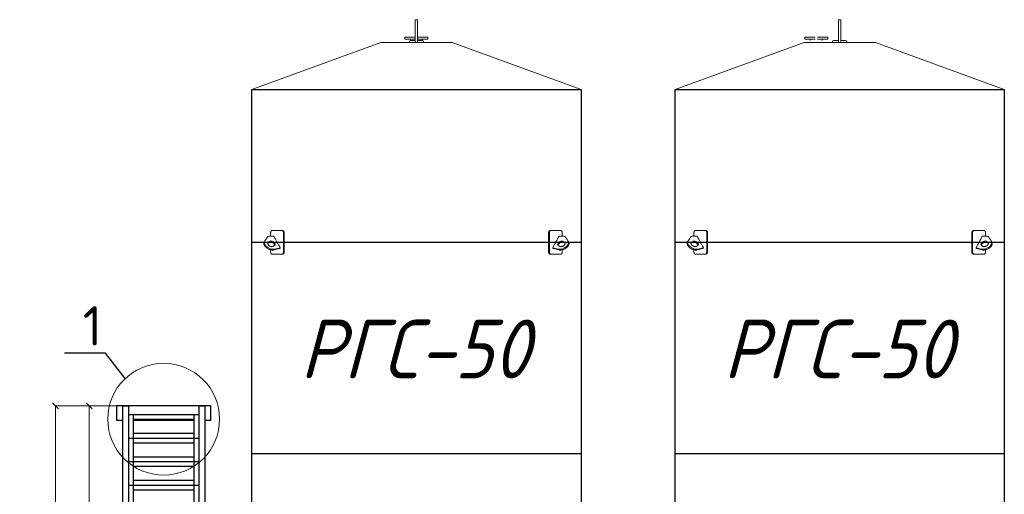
# Model space of a CAD drawing. Header units: millimetres. Extents: x -34827 to 118056, y 11959 to 116489.
# Tile 96 of 105: x 68635 to 77009, y 96678 to 100717. Entities that reach past the tile are written whole.
import ezdxf
from ezdxf import colors
from ezdxf.entities.mleader import LeaderData, LeaderLine
from ezdxf.math import Vec2, Vec3

# ---------------------------------------------------------------- set-up
doc = ezdxf.new("R2010")
doc.units = ezdxf.units.MM
doc.layers.add('SV-DIM-MECH', color=7, linetype='Continuous')
doc.layers.add('Резервуар', color=7, linetype='Continuous')
doc.layers.add('Размеры', color=7, linetype='Continuous', lineweight=15)
doc.styles.get("Standard").update_dxf_attribs({"font": 'isocpeur.ttf'})
doc.styles.add('Геннадий 1000', font='isocpeur.ttf', dxfattribs={"height": 300})
doc.styles.add('СПДС B', font='isocpeur.ttf', dxfattribs={"width": 0.9, "oblique": 15, "height": 50})
doc.dimstyles.new('Размер 1000', dxfattribs={"dimtxt": 300, "dimasz": 50, "dimexe": 0.18, "dimexo": 0.0625, "dimgap": 50, "dimtad": 1, "dimdec": 0, "dimrnd": 1, "dimzin": 0, "dimdsep": 46, "dimtxsty": 'Standard', "dimblk": 'OBLIQUE', "dimcen": -0.09, "dimclrd": 5, "dimclre": 5, "dimclrt": 5, "dimadec": 0, "dimazin": 0, "dimtfac": 1, "dimtdec": 0, "dimtofl": 0, "dimtmove": 0, "dimatfit": 3, "dimldrblk": 'OBLIQUE', "dimfxl": 1, "dimtolj": 1, "dimtzin": 0, "dimlwd": 13, "dimlwe": 13, "dimarcsym": 0})

# ---------------------------------------------------------------- blocks, each defined once
blk = doc.blocks.new('_Oblique')
at = {"color": 0, "linetype": 'ByBlock', "lineweight": -2}
blk.add_line((-0.5, -0.5), (0.5, 0.5), dxfattribs=at)
blk = doc.blocks.new('*D218')
at = {"layer": 'Defpoints', "color": 0, "transparency": 16777216}
for p in [(69509.2, 97430), (68939.1, 93457), (69646.5, 93457)]:
    blk.add_point(p, dxfattribs=at)
at = {"layer": 'SV-DIM-MECH', "color": 5, "lineweight": 13, "transparency": 16777216}
for p, q in [((69509.1, 97430), (68938.9, 97430)), ((68939.1, 97430), (68939.1, 93457)), ((69646.5, 93457), (68938.9, 93457))]:
    blk.add_line(p, q, dxfattribs=at)
at = {"layer": 'SV-DIM-MECH', "color": 5, "lineweight": 13, "transparency": 16777216, "xscale": 50, "yscale": 50, "zscale": 50}
for p, rotation in [((68939.1, 97430), 90), ((68939.1, 93457), 270)]:
    blk.add_blockref('_Oblique', p, dxfattribs=dict(at, rotation=rotation))
at = {"layer": 'SV-DIM-MECH', "color": 5, "transparency": 16777216, "insert": (68779.1, 95443.5), "char_height": 220, "attachment_point": 5, "rotation": 90}
blk.add_mtext('\\A1;3973', dxfattribs=at)
blk = doc.blocks.new('*D219')
at = {"layer": 'Defpoints', "color": 0, "transparency": 16777216}
for p in [(69224.9, 97430), (69737.1, 97430), (69509.2, 94157)]:
    blk.add_point(p, dxfattribs=at)
at = {"layer": 'SV-DIM-MECH', "color": 5, "lineweight": 13, "transparency": 16777216}
for p, q in [((69737.1, 97430), (69224.7, 97430)), ((69224.9, 94157), (69224.9, 97430)), ((69509.1, 94157), (69224.7, 94157))]:
    blk.add_line(p, q, dxfattribs=at)
at = {"layer": 'SV-DIM-MECH', "color": 5, "lineweight": 13, "transparency": 16777216, "xscale": 50, "yscale": 50, "zscale": 50}
for p, rotation in [((69224.9, 97430), 90), ((69224.9, 94157), 270)]:
    blk.add_blockref('_Oblique', p, dxfattribs=dict(at, rotation=rotation))
at = {"layer": 'SV-DIM-MECH', "color": 5, "transparency": 16777216, "insert": (69064.9, 95793.5), "char_height": 220, "attachment_point": 5, "rotation": 90}
blk.add_mtext('\\A1;3273', dxfattribs=at)
blk = doc.blocks.new('_None')

msp = doc.modelspace()

# ---------------------------------------------------------------- linework, layer by layer
at = {"layer": 'Размеры', "lineweight": 30}
for p, q in [((69509.1744, 97430.0446), (69509.1744, 94157.0324)), ((69509.1744, 97430.0446), (69561.1744, 97430.0446)), ((69561.1744, 97430.0446), (69561.1744, 94157.0324)), ((70157.1744, 97430.0446), (70209.1744, 97430.0446)), ((70157.1744, 97430.0446), (70157.1744, 94157.0324)), ((70209.1744, 97430.0446), (70209.1744, 94157.0324)), ((69561.1744, 97357.0324), (70157.1744, 97357.0324)), ((69601.1744, 97357.0324), (69601.1744, 97157.0324)), ((69601.1744, 97317.0324), (70117.1744, 97317.0324)), ((70117.1744, 97357.0324), (70117.1744, 97157.0324)), ((69561.1744, 97157.0324), (70157.1744, 97157.0324)), ((69601.1744, 97197.0324), (70117.1744, 97197.0324)), ((69601.1744, 97157.0324), (69601.1744, 96957.0324)), ((70117.1744, 97157.0324), (70117.1744, 96957.0324)), ((69601.1744, 97117.0324), (70117.1744, 97117.0324)), ((69601.1744, 96997.0324), (70117.1744, 96997.0324)), ((69561.1744, 96957.0324), (70157.1744, 96957.0324)), ((69601.1744, 96957.0324), (69601.1744, 96757.0324)), ((69601.1744, 96917.0324), (70117.1744, 96917.0324)), ((70117.1744, 96957.0324), (70117.1744, 96757.0324)), ((69561.1744, 96757.0324), (70157.1744, 96757.0324)), ((69601.1744, 96797.0324), (70117.1744, 96797.0324)), ((69601.1744, 96757.0324), (69601.1744, 96557.0324)), ((70117.1744, 96757.0324), (70117.1744, 96557.0324)), ((69601.1744, 96717.0324), (70117.1744, 96717.0324))]:
    msp.add_line(p, q, dxfattribs=at)
for points in [[(70209.1744, 97310.0446), (70259.1744, 97310.0446), (70259.1744, 97430.0446), (69459.1744, 97430.0446), (69459.1744, 97310.0446), (69509.1744, 97310.0446)], [(69601.1744, 97310.0446), (70117.1744, 97310.0446)]]:
    msp.add_lwpolyline(points, dxfattribs=at)
at = {"layer": 'Размеры'}
msp.add_circle((69859.1744, 97317.0324), 475.6997, dxfattribs=at)
at = {"layer": 'Резервуар', "color": 6, "lineweight": 20}
for p, q in [((71959.1744, 100541.0324), (71959.1744, 100551.0324)), ((72059.1744, 100541.0324), (72059.1744, 100551.0324)), ((75359.1744, 100541.0324), (75359.1744, 100551.0324)), ((75459.1744, 100541.0324), (75459.1744, 100551.0324))]:
    msp.add_line(p, q, dxfattribs=at)
at = {"layer": 'Резервуар', "color": 6}
for p, q in [((73409.1744, 98822.0324), (70609.1744, 98822.0324)), ((77009.1744, 98822.0324), (74209.1744, 98822.0324)), ((73409.1744, 97022.0324), (70609.1744, 97022.0324)), ((77009.1744, 97022.0324), (74209.1744, 97022.0324))]:
    msp.add_line(p, q, dxfattribs=at)
at = {"layer": 'Резервуар', "color": 6, "lineweight": 20}
for points in [[(71999.1744, 100522.0324), (71999.1744, 100717.0324), (72019.1744, 100717.0324), (72019.1744, 100522.0324)], [(75599.1744, 100522.0324), (75599.1744, 100717.0324), (75619.1744, 100717.0324), (75619.1744, 100522.0324)], [(70609.1744, 100122.0324), (71705.5798, 100522.0324), (72312.7691, 100522.0324), (73409.1744, 100122.0324)], [(71999.1744, 100567.0324), (71911.1744, 100567.0324), (71911.1744, 100551.0324), (71999.1744, 100551.0324)], [(72019.1744, 100567.0324), (72107.1744, 100567.0324), (72107.1744, 100551.0324), (72019.1744, 100551.0324)], [(74209.1744, 100122.0324), (75305.5798, 100522.0324), (75912.7691, 100522.0324), (77009.1744, 100122.0324)], [(75399.1744, 100567.0324), (75311.1744, 100567.0324), (75311.1744, 100551.0324), (75399.1744, 100551.0324)], [(75419.1744, 100567.0324), (75507.1744, 100567.0324), (75507.1744, 100551.0324), (75419.1744, 100551.0324)]]:
    msp.add_lwpolyline(points, dxfattribs=at)
for points in [[(71949.1744, 100522.0324), (71949.1744, 100531.0324, -0.414213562), (71959.1744, 100541.0324), (71999.1744, 100541.0324)], [(72019.1744, 100541.0324), (72059.1744, 100541.0324, -0.414213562), (72069.1744, 100531.0324), (72069.1744, 100522.0324)], [(75549.1744, 100522.0324), (75549.1744, 100531.0324, -0.414213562), (75559.1744, 100541.0324), (75599.1744, 100541.0324)], [(75619.1744, 100541.0324), (75659.1744, 100541.0324, -0.414213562), (75669.1744, 100531.0324), (75669.1744, 100522.0324)]]:
    msp.add_lwpolyline(points, format="xyb", dxfattribs=at)
at = {"layer": 'Резервуар', "color": 6}
for points in [[(70609.1744, 92122.0324), (70609.1744, 100122.0324), (73409.1744, 100122.0324), (73409.1744, 92122.0324)], [(74209.1744, 92122.0324), (74209.1744, 100122.0324), (77009.1744, 100122.0324), (77009.1744, 92122.0324)]]:
    msp.add_lwpolyline(points, close=True, dxfattribs=at)
at = {"layer": 'Резервуар', "color": 6, "lineweight": 20}
for points, knots in [([(70769.3295, 98874.4632), (70769.3295, 98883.653), (70769.3295, 98892.8427), (70769.3295, 98902.0324), (70769.3295, 98902.9763), (70769.3851, 98904.5877), (70769.5856, 98906.7095), (70769.85, 98908.5778), (70770.2175, 98910.4729), (70770.6871, 98912.2758), (70771.2025, 98913.8559), (70771.7123, 98915.1603), (70772.2714, 98916.3663), (70772.853, 98917.4328), (70773.5485, 98918.5153), (70774.2525, 98919.4118), (70775.1351, 98920.327), (70775.8766, 98920.9193), (70776.6271, 98921.3692), (70777.0285, 98921.5619), (70777.4578, 98921.7331), (70777.846, 98921.8594), (70778.399, 98921.9804), (70778.8399, 98922.0268), (70779.1216, 98922.0324), (70779.188, 98922.0324), (70808.3965, 98922.0324), (70837.605, 98922.0324), (70866.8135, 98922.0324)], [0, 0, 0, 0, 1, 1, 1, 1.090129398, 1.153904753, 1.206147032, 1.27577862, 1.348381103, 1.400985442, 1.457045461, 1.507643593, 1.559393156, 1.609163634, 1.677663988, 1.720267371, 1.800935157, 1.83142901, 1.870864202, 1.880287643, 1.915806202, 1.946869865, 1.987516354, 2, 2, 2, 3, 3, 3, 3]), ([(70878.8064, 98902.0324), (70878.8064, 98848.6991), (70878.8064, 98795.3658), (70878.8064, 98742.0324), (70878.8064, 98741.1934), (70878.7449, 98739.5819), (70878.5057, 98737.456), (70878.2012, 98735.7232), (70877.83, 98734.0921), (70877.3437, 98732.4245), (70876.7249, 98730.7602), (70876.0765, 98729.3314), (70875.4054, 98728.0868), (70874.6996, 98726.973), (70873.9057, 98725.9066), (70873.0277, 98724.9224), (70872.1609, 98724.1319), (70871.3146, 98723.4942), (70870.6023, 98723.0558), (70869.8784, 98722.6957), (70869.3957, 98722.503), (70868.8804, 98722.3318), (70868.4152, 98722.2055), (70867.7932, 98722.0917), (70867.2679, 98722.041), (70866.9329, 98722.0324), (70866.8135, 98722.0324), (70868.9364, 98722.0324), (70871.0594, 98722.0324), (70873.1823, 98722.0324), (70873.6183, 98722.0324), (70874.4279, 98722.1075), (70875.6075, 98722.4213), (70876.6444, 98722.8693), (70877.5882, 98723.4273), (70878.4317, 98724.0517), (70879.1325, 98724.6805), (70879.8071, 98725.3772), (70880.5359, 98726.236), (70881.4598, 98727.5404), (70882.3599, 98729.1329), (70883.0859, 98730.7481), (70883.6454, 98732.2513), (70884.1009, 98733.7343), (70884.5321, 98735.5021), (70884.8139, 98737.092), (70885.0533, 98739.0094), (70885.1574, 98740.5295), (70885.1745, 98741.7166), (70885.1745, 98742.0324), (70885.1745, 98795.3658), (70885.1745, 98848.6991), (70885.1745, 98902.0324), (70885.1745, 98902.8715), (70885.113, 98904.483), (70884.8738, 98906.6089), (70884.5693, 98908.3417), (70884.1981, 98909.9728), (70883.7118, 98911.6404), (70883.093, 98913.3047), (70882.4446, 98914.7335), (70881.7735, 98915.9781), (70881.0677, 98917.0919), (70880.2739, 98918.1583), (70879.396, 98919.1425), (70878.5292, 98919.933), (70877.6829, 98920.5707), (70876.9707, 98921.0091), (70876.2468, 98921.3692), (70875.7642, 98921.5619), (70875.249, 98921.7331), (70874.7838, 98921.8594), (70874.1618, 98921.9732), (70873.6365, 98922.0239), (70873.3016, 98922.0324), (70873.1823, 98922.0324), (70871.0594, 98922.0324), (70868.9364, 98922.0324), (70866.8135, 98922.0324), (70867.2496, 98922.0324), (70868.0593, 98921.9574), (70869.239, 98921.6436), (70870.276, 98921.1956), (70871.2198, 98920.6376), (70872.0633, 98920.0132), (70872.7643, 98919.3844), (70873.4389, 98918.6877), (70874.1677, 98917.8289), (70875.0916, 98916.5245), (70875.9917, 98914.932), (70876.7178, 98913.3168), (70877.2772, 98911.8136), (70877.7328, 98910.3306), (70878.164, 98908.5628), (70878.4458, 98906.9728), (70878.6852, 98905.0555), (70878.7893, 98903.5354), (70878.8064, 98902.3483), (70878.8064, 98902.0324)], [0, 0, 0, 0, 1, 1, 1, 1.080128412, 1.153904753, 1.206147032, 1.252313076, 1.32023682, 1.382728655, 1.438760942, 1.490849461, 1.54211593, 1.593097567, 1.652841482, 1.71027634, 1.750312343, 1.800935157, 1.83142901, 1.870864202, 1.880287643, 1.915806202, 1.946869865, 1.981143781, 2, 2, 2, 3, 3, 3, 3.070109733, 3.130030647, 3.19123557, 3.241266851, 3.28981091, 3.33831552, 3.367962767, 3.416097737, 3.48018008, 3.560174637, 3.62422589, 3.672298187, 3.728683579, 3.782936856, 3.854166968, 3.88661906, 3.969832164, 4, 4, 4, 5, 5, 5, 5.080128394, 5.153904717, 5.206146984, 5.252313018, 5.320236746, 5.382728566, 5.438760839, 5.490849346, 5.542115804, 5.593097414, 5.652841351, 5.710276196, 5.750312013, 5.800934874, 5.831428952, 5.870863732, 5.880286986, 5.915805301, 5.946869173, 5.981143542, 6, 6, 6, 7, 7, 7, 7.070109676, 7.130029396, 7.191234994, 7.241266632, 7.289810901, 7.338315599, 7.367962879, 7.416097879, 7.480180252, 7.560174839, 7.624226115, 7.672298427, 7.728683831, 7.78293711, 7.854167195, 7.886619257, 7.969832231, 8, 8, 8, 8]), ([(73139.5425, 98902.0324), (73139.5425, 98848.6991), (73139.5425, 98795.3658), (73139.5425, 98742.0324), (73139.5425, 98741.1934), (73139.604, 98739.5819), (73139.8432, 98737.456), (73140.1477, 98735.7232), (73140.5189, 98734.0921), (73141.0052, 98732.4245), (73141.624, 98730.7602), (73142.2724, 98729.3314), (73142.9435, 98728.0868), (73143.6493, 98726.973), (73144.4432, 98725.9066), (73145.3212, 98724.9224), (73146.188, 98724.1319), (73147.0343, 98723.4942), (73147.7466, 98723.0558), (73148.4705, 98722.6957), (73148.9532, 98722.503), (73149.4685, 98722.3318), (73149.9337, 98722.2055), (73150.5557, 98722.0917), (73151.081, 98722.041), (73151.416, 98722.0324), (73151.5354, 98722.0324), (73149.4125, 98722.0324), (73147.2895, 98722.0324), (73145.1666, 98722.0324), (73144.7306, 98722.0324), (73143.921, 98722.1075), (73142.7414, 98722.4213), (73141.7045, 98722.8693), (73140.7607, 98723.4273), (73139.9172, 98724.0517), (73139.2164, 98724.6805), (73138.5418, 98725.3772), (73137.813, 98726.236), (73136.8891, 98727.5404), (73135.989, 98729.1329), (73135.263, 98730.7481), (73134.7035, 98732.2513), (73134.248, 98733.7343), (73133.8168, 98735.5021), (73133.535, 98737.092), (73133.2956, 98739.0094), (73133.1915, 98740.5295), (73133.1744, 98741.7166), (73133.1744, 98742.0324), (73133.1744, 98795.3658), (73133.1744, 98848.6991), (73133.1744, 98902.0324), (73133.1744, 98902.8715), (73133.2359, 98904.483), (73133.4751, 98906.6089), (73133.7796, 98908.3417), (73134.1508, 98909.9728), (73134.6371, 98911.6404), (73135.2559, 98913.3047), (73135.9043, 98914.7335), (73136.5754, 98915.9781), (73137.2811, 98917.0919), (73138.075, 98918.1583), (73138.9529, 98919.1425), (73139.8197, 98919.933), (73140.666, 98920.5707), (73141.3782, 98921.0091), (73142.1021, 98921.3692), (73142.5847, 98921.5619), (73143.0999, 98921.7331), (73143.5651, 98921.8594), (73144.1871, 98921.9732), (73144.7124, 98922.0239), (73145.0473, 98922.0324), (73145.1666, 98922.0324), (73147.2895, 98922.0324), (73149.4125, 98922.0324), (73151.5354, 98922.0324), (73151.0993, 98922.0324), (73150.2896, 98921.9574), (73149.1099, 98921.6436), (73148.0729, 98921.1956), (73147.1291, 98920.6376), (73146.2856, 98920.0132), (73145.5846, 98919.3844), (73144.91, 98918.6877), (73144.1812, 98917.8289), (73143.2573, 98916.5245), (73142.3572, 98914.932), (73141.6311, 98913.3168), (73141.0717, 98911.8136), (73140.6161, 98910.3306), (73140.1849, 98908.5628), (73139.9031, 98906.9728), (73139.6637, 98905.0555), (73139.5596, 98903.5354), (73139.5425, 98902.3483), (73139.5425, 98902.0324)], [0, 0, 0, 0, 1, 1, 1, 1.080128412, 1.153904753, 1.206147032, 1.252313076, 1.32023682, 1.382728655, 1.438760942, 1.490849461, 1.54211593, 1.593097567, 1.652841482, 1.71027634, 1.750312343, 1.800935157, 1.83142901, 1.870864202, 1.880287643, 1.915806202, 1.946869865, 1.981143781, 2, 2, 2, 3, 3, 3, 3.070109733, 3.130030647, 3.19123557, 3.241266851, 3.28981091, 3.33831552, 3.367962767, 3.416097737, 3.48018008, 3.560174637, 3.62422589, 3.672298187, 3.728683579, 3.782936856, 3.854166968, 3.88661906, 3.969832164, 4, 4, 4, 5, 5, 5, 5.080128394, 5.153904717, 5.206146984, 5.252313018, 5.320236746, 5.382728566, 5.438760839, 5.490849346, 5.542115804, 5.593097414, 5.652841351, 5.710276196, 5.750312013, 5.800934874, 5.831428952, 5.870863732, 5.880286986, 5.915805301, 5.946869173, 5.981143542, 6, 6, 6, 7, 7, 7, 7.070109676, 7.130029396, 7.191234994, 7.241266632, 7.289810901, 7.338315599, 7.367962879, 7.416097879, 7.480180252, 7.560174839, 7.624226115, 7.672298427, 7.728683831, 7.78293711, 7.854167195, 7.886619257, 7.969832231, 8, 8, 8, 8]), ([(73249.0194, 98874.4632), (73249.0194, 98883.653), (73249.0194, 98892.8427), (73249.0194, 98902.0324), (73249.0194, 98902.9763), (73248.9638, 98904.5877), (73248.7633, 98906.7095), (73248.4989, 98908.5778), (73248.1314, 98910.4729), (73247.6618, 98912.2758), (73247.1464, 98913.8559), (73246.6366, 98915.1603), (73246.0775, 98916.3663), (73245.4959, 98917.4328), (73244.8003, 98918.5153), (73244.0964, 98919.4118), (73243.2138, 98920.327), (73242.4723, 98920.9193), (73241.7218, 98921.3692), (73241.3204, 98921.5619), (73240.8911, 98921.7331), (73240.5029, 98921.8594), (73239.9499, 98921.9804), (73239.509, 98922.0268), (73239.2273, 98922.0324), (73239.1609, 98922.0324), (73209.9524, 98922.0324), (73180.7439, 98922.0324), (73151.5354, 98922.0324)], [0, 0, 0, 0, 1, 1, 1, 1.090129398, 1.153904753, 1.206147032, 1.27577862, 1.348381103, 1.400985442, 1.457045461, 1.507643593, 1.559393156, 1.609163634, 1.677663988, 1.720267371, 1.800935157, 1.83142901, 1.870864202, 1.880287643, 1.915806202, 1.946869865, 1.987516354, 2, 2, 2, 3, 3, 3, 3]), ([(74369.3295, 98874.4632), (74369.3295, 98883.653), (74369.3295, 98892.8427), (74369.3295, 98902.0324), (74369.3295, 98902.9763), (74369.3851, 98904.5877), (74369.5856, 98906.7095), (74369.85, 98908.5778), (74370.2175, 98910.4729), (74370.6871, 98912.2758), (74371.2025, 98913.8559), (74371.7123, 98915.1603), (74372.2714, 98916.3663), (74372.853, 98917.4328), (74373.5485, 98918.5153), (74374.2525, 98919.4118), (74375.1351, 98920.327), (74375.8766, 98920.9193), (74376.6271, 98921.3692), (74377.0285, 98921.5619), (74377.4578, 98921.7331), (74377.846, 98921.8594), (74378.399, 98921.9804), (74378.8399, 98922.0268), (74379.1216, 98922.0324), (74379.188, 98922.0324), (74408.3965, 98922.0324), (74437.605, 98922.0324), (74466.8135, 98922.0324)], [0, 0, 0, 0, 1, 1, 1, 1.090129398, 1.153904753, 1.206147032, 1.27577862, 1.348381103, 1.400985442, 1.457045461, 1.507643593, 1.559393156, 1.609163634, 1.677663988, 1.720267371, 1.800935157, 1.83142901, 1.870864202, 1.880287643, 1.915806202, 1.946869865, 1.987516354, 2, 2, 2, 3, 3, 3, 3]), ([(74478.8064, 98902.0324), (74478.8064, 98848.6991), (74478.8064, 98795.3658), (74478.8064, 98742.0324), (74478.8064, 98741.1934), (74478.7449, 98739.5819), (74478.5057, 98737.456), (74478.2012, 98735.7232), (74477.83, 98734.0921), (74477.3437, 98732.4245), (74476.7249, 98730.7602), (74476.0765, 98729.3314), (74475.4054, 98728.0868), (74474.6996, 98726.973), (74473.9057, 98725.9066), (74473.0277, 98724.9224), (74472.1609, 98724.1319), (74471.3146, 98723.4942), (74470.6023, 98723.0558), (74469.8784, 98722.6957), (74469.3957, 98722.503), (74468.8804, 98722.3318), (74468.4152, 98722.2055), (74467.7932, 98722.0917), (74467.2679, 98722.041), (74466.9329, 98722.0324), (74466.8135, 98722.0324), (74468.9364, 98722.0324), (74471.0594, 98722.0324), (74473.1823, 98722.0324), (74473.6183, 98722.0324), (74474.4279, 98722.1075), (74475.6075, 98722.4213), (74476.6444, 98722.8693), (74477.5882, 98723.4273), (74478.4317, 98724.0517), (74479.1325, 98724.6805), (74479.8071, 98725.3772), (74480.5359, 98726.236), (74481.4598, 98727.5404), (74482.3599, 98729.1329), (74483.0859, 98730.7481), (74483.6454, 98732.2513), (74484.1009, 98733.7343), (74484.5321, 98735.5021), (74484.8139, 98737.092), (74485.0533, 98739.0094), (74485.1574, 98740.5295), (74485.1745, 98741.7166), (74485.1745, 98742.0324), (74485.1745, 98795.3658), (74485.1745, 98848.6991), (74485.1745, 98902.0324), (74485.1745, 98902.8715), (74485.113, 98904.483), (74484.8738, 98906.6089), (74484.5693, 98908.3417), (74484.1981, 98909.9728), (74483.7118, 98911.6404), (74483.093, 98913.3047), (74482.4446, 98914.7335), (74481.7735, 98915.9781), (74481.0677, 98917.0919), (74480.2739, 98918.1583), (74479.396, 98919.1425), (74478.5292, 98919.933), (74477.6829, 98920.5707), (74476.9707, 98921.0091), (74476.2468, 98921.3692), (74475.7642, 98921.5619), (74475.249, 98921.7331), (74474.7838, 98921.8594), (74474.1618, 98921.9732), (74473.6365, 98922.0239), (74473.3016, 98922.0324), (74473.1823, 98922.0324), (74471.0594, 98922.0324), (74468.9364, 98922.0324), (74466.8135, 98922.0324), (74467.2496, 98922.0324), (74468.0593, 98921.9574), (74469.239, 98921.6436), (74470.276, 98921.1956), (74471.2198, 98920.6376), (74472.0633, 98920.0132), (74472.7643, 98919.3844), (74473.4389, 98918.6877), (74474.1677, 98917.8289), (74475.0916, 98916.5245), (74475.9917, 98914.932), (74476.7178, 98913.3168), (74477.2772, 98911.8136), (74477.7328, 98910.3306), (74478.164, 98908.5628), (74478.4458, 98906.9728), (74478.6852, 98905.0555), (74478.7893, 98903.5354), (74478.8064, 98902.3483), (74478.8064, 98902.0324)], [0, 0, 0, 0, 1, 1, 1, 1.080128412, 1.153904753, 1.206147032, 1.252313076, 1.32023682, 1.382728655, 1.438760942, 1.490849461, 1.54211593, 1.593097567, 1.652841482, 1.71027634, 1.750312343, 1.800935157, 1.83142901, 1.870864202, 1.880287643, 1.915806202, 1.946869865, 1.981143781, 2, 2, 2, 3, 3, 3, 3.070109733, 3.130030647, 3.19123557, 3.241266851, 3.28981091, 3.33831552, 3.367962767, 3.416097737, 3.48018008, 3.560174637, 3.62422589, 3.672298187, 3.728683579, 3.782936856, 3.854166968, 3.88661906, 3.969832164, 4, 4, 4, 5, 5, 5, 5.080128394, 5.153904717, 5.206146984, 5.252313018, 5.320236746, 5.382728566, 5.438760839, 5.490849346, 5.542115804, 5.593097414, 5.652841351, 5.710276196, 5.750312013, 5.800934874, 5.831428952, 5.870863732, 5.880286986, 5.915805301, 5.946869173, 5.981143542, 6, 6, 6, 7, 7, 7, 7.070109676, 7.130029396, 7.191234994, 7.241266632, 7.289810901, 7.338315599, 7.367962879, 7.416097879, 7.480180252, 7.560174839, 7.624226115, 7.672298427, 7.728683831, 7.78293711, 7.854167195, 7.886619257, 7.969832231, 8, 8, 8, 8]), ([(76739.5425, 98902.0324), (76739.5425, 98848.6991), (76739.5425, 98795.3658), (76739.5425, 98742.0324), (76739.5425, 98741.1934), (76739.604, 98739.5819), (76739.8432, 98737.456), (76740.1477, 98735.7232), (76740.5189, 98734.0921), (76741.0052, 98732.4245), (76741.624, 98730.7602), (76742.2724, 98729.3314), (76742.9435, 98728.0868), (76743.6493, 98726.973), (76744.4432, 98725.9066), (76745.3212, 98724.9224), (76746.188, 98724.1319), (76747.0343, 98723.4942), (76747.7466, 98723.0558), (76748.4705, 98722.6957), (76748.9532, 98722.503), (76749.4685, 98722.3318), (76749.9337, 98722.2055), (76750.5557, 98722.0917), (76751.081, 98722.041), (76751.416, 98722.0324), (76751.5354, 98722.0324), (76749.4125, 98722.0324), (76747.2895, 98722.0324), (76745.1666, 98722.0324), (76744.7306, 98722.0324), (76743.921, 98722.1075), (76742.7414, 98722.4213), (76741.7045, 98722.8693), (76740.7607, 98723.4273), (76739.9172, 98724.0517), (76739.2164, 98724.6805), (76738.5418, 98725.3772), (76737.813, 98726.236), (76736.8891, 98727.5404), (76735.989, 98729.1329), (76735.263, 98730.7481), (76734.7035, 98732.2513), (76734.248, 98733.7343), (76733.8168, 98735.5021), (76733.535, 98737.092), (76733.2956, 98739.0094), (76733.1915, 98740.5295), (76733.1744, 98741.7166), (76733.1744, 98742.0324), (76733.1744, 98795.3658), (76733.1744, 98848.6991), (76733.1744, 98902.0324), (76733.1744, 98902.8715), (76733.2359, 98904.483), (76733.4751, 98906.6089), (76733.7796, 98908.3417), (76734.1508, 98909.9728), (76734.6371, 98911.6404), (76735.2559, 98913.3047), (76735.9043, 98914.7335), (76736.5754, 98915.9781), (76737.2811, 98917.0919), (76738.075, 98918.1583), (76738.9529, 98919.1425), (76739.8197, 98919.933), (76740.666, 98920.5707), (76741.3782, 98921.0091), (76742.1021, 98921.3692), (76742.5847, 98921.5619), (76743.0999, 98921.7331), (76743.5651, 98921.8594), (76744.1871, 98921.9732), (76744.7124, 98922.0239), (76745.0473, 98922.0324), (76745.1666, 98922.0324), (76747.2895, 98922.0324), (76749.4125, 98922.0324), (76751.5354, 98922.0324), (76751.0993, 98922.0324), (76750.2896, 98921.9574), (76749.1099, 98921.6436), (76748.0729, 98921.1956), (76747.1291, 98920.6376), (76746.2856, 98920.0132), (76745.5846, 98919.3844), (76744.91, 98918.6877), (76744.1812, 98917.8289), (76743.2573, 98916.5245), (76742.3572, 98914.932), (76741.6311, 98913.3168), (76741.0717, 98911.8136), (76740.6161, 98910.3306), (76740.1849, 98908.5628), (76739.9031, 98906.9728), (76739.6637, 98905.0555), (76739.5596, 98903.5354), (76739.5425, 98902.3483), (76739.5425, 98902.0324)], [0, 0, 0, 0, 1, 1, 1, 1.080128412, 1.153904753, 1.206147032, 1.252313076, 1.32023682, 1.382728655, 1.438760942, 1.490849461, 1.54211593, 1.593097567, 1.652841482, 1.71027634, 1.750312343, 1.800935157, 1.83142901, 1.870864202, 1.880287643, 1.915806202, 1.946869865, 1.981143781, 2, 2, 2, 3, 3, 3, 3.070109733, 3.130030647, 3.19123557, 3.241266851, 3.28981091, 3.33831552, 3.367962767, 3.416097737, 3.48018008, 3.560174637, 3.62422589, 3.672298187, 3.728683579, 3.782936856, 3.854166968, 3.88661906, 3.969832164, 4, 4, 4, 5, 5, 5, 5.080128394, 5.153904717, 5.206146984, 5.252313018, 5.320236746, 5.382728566, 5.438760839, 5.490849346, 5.542115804, 5.593097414, 5.652841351, 5.710276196, 5.750312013, 5.800934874, 5.831428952, 5.870863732, 5.880286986, 5.915805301, 5.946869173, 5.981143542, 6, 6, 6, 7, 7, 7, 7.070109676, 7.130029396, 7.191234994, 7.241266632, 7.289810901, 7.338315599, 7.367962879, 7.416097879, 7.480180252, 7.560174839, 7.624226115, 7.672298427, 7.728683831, 7.78293711, 7.854167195, 7.886619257, 7.969832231, 8, 8, 8, 8]), ([(76849.0194, 98874.4632), (76849.0194, 98883.653), (76849.0194, 98892.8427), (76849.0194, 98902.0324), (76849.0194, 98902.9763), (76848.9638, 98904.5877), (76848.7633, 98906.7095), (76848.4989, 98908.5778), (76848.1314, 98910.4729), (76847.6618, 98912.2758), (76847.1464, 98913.8559), (76846.6366, 98915.1603), (76846.0775, 98916.3663), (76845.4959, 98917.4328), (76844.8003, 98918.5153), (76844.0964, 98919.4118), (76843.2138, 98920.327), (76842.4723, 98920.9193), (76841.7218, 98921.3692), (76841.3204, 98921.5619), (76840.8911, 98921.7331), (76840.5029, 98921.8594), (76839.9499, 98921.9804), (76839.509, 98922.0268), (76839.2273, 98922.0324), (76839.1609, 98922.0324), (76809.9524, 98922.0324), (76780.7439, 98922.0324), (76751.5354, 98922.0324)], [0, 0, 0, 0, 1, 1, 1, 1.090129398, 1.153904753, 1.206147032, 1.27577862, 1.348381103, 1.400985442, 1.457045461, 1.507643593, 1.559393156, 1.609163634, 1.677663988, 1.720267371, 1.800935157, 1.83142901, 1.870864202, 1.880287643, 1.915806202, 1.946869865, 1.987516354, 2, 2, 2, 3, 3, 3, 3]), ([(70849.8005, 98776.6728), (70848.5103, 98774.3157), (70847.2201, 98771.9587), (70845.9299, 98769.6017), (70829.6307, 98765.5672), (70813.3315, 98761.5327), (70797.0323, 98757.4983), (70795.8373, 98757.2394), (70791.8305, 98756.3714), (70784.3861, 98756.0088), (70774.4906, 98756.9982), (70763.6895, 98759.6927), (70752.5991, 98764.0789), (70742.0166, 98769.9179), (70732.6551, 98776.7362), (70724.9205, 98784.0408), (70718.9277, 98791.4626), (70714.6517, 98798.7589), (70712.008, 98805.7816), (70710.9846, 98812.3921), (70711.398, 98818.5708), (70712.982, 98822.1511), (70713.7531, 98823.8943), (70722.8558, 98838.0655), (70731.9584, 98852.2367), (70741.061, 98866.4079), (70742.3494, 98867.9049), (70744.6979, 98870.6338), (70751.2611, 98873.799), (70756.4641, 98874.1923), (70760.0481, 98874.4632), (70772.1226, 98874.4632), (70784.1971, 98874.4632), (70796.2715, 98874.4632), (70814.1145, 98841.8664), (70831.9575, 98809.2696), (70849.8005, 98776.6728), (70833.5013, 98772.6383), (70817.2021, 98768.6038), (70800.9028, 98764.5693), (70799.7079, 98764.3105), (70795.7011, 98763.4425), (70788.2567, 98763.0799), (70778.3612, 98764.0692), (70767.5601, 98766.7638), (70756.4697, 98771.1499), (70745.8872, 98776.9889), (70736.5257, 98783.8072), (70728.7911, 98791.1119), (70722.7983, 98798.5337), (70718.5223, 98805.8299), (70715.8786, 98812.8527), (70714.8551, 98819.4632), (70715.1946, 98824.5358), (70716.0691, 98827.1886), (70716.3529, 98827.9417)], [0, 0, 0, 0, 1, 1, 1, 2, 2, 2, 2.036658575, 2.122919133, 2.22207377, 2.334181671, 2.455718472, 2.578885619, 2.695792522, 2.802239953, 2.897153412, 2.980999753, 3.054971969, 3.12077204, 3.180650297, 3.237462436, 3.237462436, 3.237462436, 4.237462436, 4.237462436, 4.237462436, 4.296097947, 4.344350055, 4.451166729, 4.451166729, 4.451166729, 5.451166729, 5.451166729, 5.451166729, 6.451166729, 6.451166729, 6.451166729, 7.451166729, 7.451166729, 7.451166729, 7.487825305, 7.574085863, 7.6732405, 7.7853484, 7.906885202, 8.030052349, 8.146959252, 8.253406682, 8.348320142, 8.432166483, 8.506138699, 8.571938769, 8.631817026, 8.65596226, 8.65596226, 8.65596226, 8.65596226]), ([(70802.4557, 98795.291), (70803.5536, 98796.1614), (70806.0045, 98798.1045), (70807.5718, 98802.6863), (70807.1395, 98807.6353), (70805.1699, 98812.5847), (70801.5848, 98817.7128), (70796.3412, 98822.7708), (70789.6145, 98827.2765), (70782.0445, 98830.6007), (70774.5389, 98832.3539), (70767.9938, 98832.4178), (70763.3638, 98831.383), (70761.2112, 98830.157), (70760.5636, 98829.7882), (70756.7196, 98827.3125), (70752.8755, 98824.8369), (70749.0315, 98822.3612), (70747.9335, 98821.4908), (70745.4826, 98819.5478), (70743.9153, 98814.9659), (70744.3476, 98810.017), (70746.3172, 98805.0675), (70749.9022, 98799.9397), (70755.1464, 98794.8803), (70761.8704, 98790.3809), (70769.4506, 98787.0326), (70776.8978, 98785.3633), (70784.2816, 98785.0341), (70788.6072, 98786.8772), (70790.9235, 98787.8641), (70794.7675, 98790.3397), (70798.6116, 98792.8154), (70802.4557, 98795.291)], [0, 0, 0, 0, 0.041440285, 0.092509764, 0.136737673, 0.188598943, 0.250358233, 0.323169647, 0.405938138, 0.491962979, 0.569936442, 0.635369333, 0.68721333, 0.709517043, 0.709517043, 0.709517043, 1.709517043, 1.709517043, 1.709517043, 1.750957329, 1.802026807, 1.846254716, 1.898115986, 1.959875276, 2.03268669, 2.115455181, 2.201480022, 2.279453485, 2.344107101, 2.41863584, 2.41863584, 2.41863584, 3.41863584, 3.41863584, 3.41863584, 3.41863584]), ([(70803.4069, 98796.0563), (70803.5386, 98797.4718), (70803.2431, 98800.6291), (70801.2993, 98805.5137), (70797.7142, 98810.6417), (70792.4706, 98815.6997), (70785.7439, 98820.2054), (70778.1739, 98823.5296), (70770.6683, 98825.2829), (70764.1232, 98825.3467), (70759.4932, 98824.3119), (70757.3406, 98823.0859), (70756.6931, 98822.7171), (70752.849, 98820.2415), (70749.0049, 98817.7658), (70745.1609, 98815.2902), (70744.8468, 98815.066), (70744.5328, 98814.8418), (70744.2188, 98814.6177)], [0, 0, 0, 0, 0.042158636, 0.094019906, 0.155779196, 0.22859061, 0.311359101, 0.397383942, 0.475357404, 0.540790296, 0.592634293, 0.614938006, 0.614938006, 0.614938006, 1.614938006, 1.614938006, 1.614938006, 2.614938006, 2.614938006, 2.614938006, 2.614938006]), ([(73168.5484, 98776.6728), (73169.8386, 98774.3157), (73171.1288, 98771.9587), (73172.419, 98769.6017), (73188.7182, 98765.5672), (73205.0174, 98761.5327), (73221.3166, 98757.4983), (73222.5116, 98757.2394), (73226.5184, 98756.3714), (73233.9628, 98756.0088), (73243.8583, 98756.9982), (73254.6593, 98759.6927), (73265.7498, 98764.0789), (73276.3323, 98769.9179), (73285.6938, 98776.7362), (73293.4284, 98784.0408), (73299.4212, 98791.4626), (73303.6972, 98798.7589), (73306.3409, 98805.7816), (73307.3643, 98812.3921), (73306.9509, 98818.5708), (73305.3669, 98822.1511), (73304.5958, 98823.8943), (73295.4931, 98838.0655), (73286.3905, 98852.2367), (73277.2879, 98866.4079), (73275.9995, 98867.9049), (73273.651, 98870.6338), (73267.0878, 98873.799), (73261.8848, 98874.1923), (73258.3008, 98874.4632), (73246.2263, 98874.4632), (73234.1518, 98874.4632), (73222.0773, 98874.4632), (73204.2344, 98841.8664), (73186.3914, 98809.2696), (73168.5484, 98776.6728), (73184.8476, 98772.6383), (73201.1468, 98768.6038), (73217.446, 98764.5693), (73218.641, 98764.3105), (73222.6478, 98763.4425), (73230.0922, 98763.0799), (73239.9877, 98764.0692), (73250.7888, 98766.7638), (73261.8792, 98771.1499), (73272.4617, 98776.9889), (73281.8232, 98783.8072), (73289.5578, 98791.1119), (73295.5506, 98798.5337), (73299.8266, 98805.8299), (73302.4703, 98812.8527), (73303.4937, 98819.4632), (73303.1543, 98824.5358), (73302.2797, 98827.1886), (73301.996, 98827.9417)], [0, 0, 0, 0, 1, 1, 1, 2, 2, 2, 2.036658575, 2.122919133, 2.22207377, 2.334181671, 2.455718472, 2.578885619, 2.695792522, 2.802239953, 2.897153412, 2.980999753, 3.054971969, 3.12077204, 3.180650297, 3.237462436, 3.237462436, 3.237462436, 4.237462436, 4.237462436, 4.237462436, 4.296097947, 4.344350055, 4.451166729, 4.451166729, 4.451166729, 5.451166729, 5.451166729, 5.451166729, 6.451166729, 6.451166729, 6.451166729, 7.451166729, 7.451166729, 7.451166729, 7.487825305, 7.574085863, 7.6732405, 7.7853484, 7.906885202, 8.030052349, 8.146959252, 8.253406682, 8.348320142, 8.432166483, 8.506138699, 8.571938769, 8.631817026, 8.65596226, 8.65596226, 8.65596226, 8.65596226]), ([(73215.8932, 98795.291), (73214.7953, 98796.1614), (73212.3444, 98798.1045), (73210.7771, 98802.6863), (73211.2094, 98807.6353), (73213.179, 98812.5847), (73216.7641, 98817.7128), (73222.0077, 98822.7708), (73228.7344, 98827.2765), (73236.3044, 98830.6007), (73243.81, 98832.3539), (73250.3551, 98832.4178), (73254.9851, 98831.383), (73257.1377, 98830.157), (73257.7853, 98829.7882), (73261.6293, 98827.3125), (73265.4734, 98824.8369), (73269.3174, 98822.3612), (73270.4153, 98821.4908), (73272.8663, 98819.5478), (73274.4336, 98814.9659), (73274.0013, 98810.017), (73272.0317, 98805.0675), (73268.4467, 98799.9397), (73263.2025, 98794.8803), (73256.4784, 98790.3809), (73248.8983, 98787.0326), (73241.451, 98785.3633), (73234.0673, 98785.0341), (73229.7417, 98786.8772), (73227.4254, 98787.8641), (73223.5814, 98790.3397), (73219.7373, 98792.8154), (73215.8932, 98795.291)], [0, 0, 0, 0, 0.041440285, 0.092509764, 0.136737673, 0.188598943, 0.250358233, 0.323169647, 0.405938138, 0.491962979, 0.569936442, 0.635369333, 0.68721333, 0.709517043, 0.709517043, 0.709517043, 1.709517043, 1.709517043, 1.709517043, 1.750957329, 1.802026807, 1.846254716, 1.898115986, 1.959875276, 2.03268669, 2.115455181, 2.201480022, 2.279453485, 2.344107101, 2.41863584, 2.41863584, 2.41863584, 3.41863584, 3.41863584, 3.41863584, 3.41863584]), ([(73214.942, 98796.0563), (73214.8103, 98797.4718), (73215.1058, 98800.6291), (73217.0496, 98805.5137), (73220.6346, 98810.6417), (73225.8783, 98815.6997), (73232.605, 98820.2054), (73240.175, 98823.5296), (73247.6806, 98825.2829), (73254.2257, 98825.3467), (73258.8557, 98824.3119), (73261.0083, 98823.0859), (73261.6558, 98822.7171), (73265.4999, 98820.2415), (73269.344, 98817.7658), (73273.188, 98815.2902), (73273.5021, 98815.066), (73273.8161, 98814.8418), (73274.1301, 98814.6177)], [0, 0, 0, 0, 0.042158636, 0.094019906, 0.155779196, 0.22859061, 0.311359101, 0.397383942, 0.475357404, 0.540790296, 0.592634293, 0.614938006, 0.614938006, 0.614938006, 1.614938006, 1.614938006, 1.614938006, 2.614938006, 2.614938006, 2.614938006, 2.614938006]), ([(74449.8005, 98776.6728), (74448.5103, 98774.3157), (74447.2201, 98771.9587), (74445.9299, 98769.6017), (74429.6307, 98765.5672), (74413.3315, 98761.5327), (74397.0323, 98757.4983), (74395.8373, 98757.2394), (74391.8305, 98756.3714), (74384.3861, 98756.0088), (74374.4906, 98756.9982), (74363.6895, 98759.6927), (74352.5991, 98764.0789), (74342.0166, 98769.9179), (74332.6551, 98776.7362), (74324.9205, 98784.0408), (74318.9277, 98791.4626), (74314.6517, 98798.7589), (74312.008, 98805.7816), (74310.9846, 98812.3921), (74311.398, 98818.5708), (74312.982, 98822.1511), (74313.7531, 98823.8943), (74322.8558, 98838.0655), (74331.9584, 98852.2367), (74341.061, 98866.4079), (74342.3494, 98867.9049), (74344.6979, 98870.6338), (74351.2611, 98873.799), (74356.4641, 98874.1923), (74360.0481, 98874.4632), (74372.1226, 98874.4632), (74384.1971, 98874.4632), (74396.2715, 98874.4632), (74414.1145, 98841.8664), (74431.9575, 98809.2696), (74449.8005, 98776.6728), (74433.5013, 98772.6383), (74417.2021, 98768.6038), (74400.9028, 98764.5693), (74399.7079, 98764.3105), (74395.7011, 98763.4425), (74388.2567, 98763.0799), (74378.3612, 98764.0692), (74367.5601, 98766.7638), (74356.4697, 98771.1499), (74345.8872, 98776.9889), (74336.5257, 98783.8072), (74328.7911, 98791.1119), (74322.7983, 98798.5337), (74318.5223, 98805.8299), (74315.8786, 98812.8527), (74314.8551, 98819.4632), (74315.1946, 98824.5358), (74316.0691, 98827.1886), (74316.3529, 98827.9417)], [0, 0, 0, 0, 1, 1, 1, 2, 2, 2, 2.036658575, 2.122919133, 2.22207377, 2.334181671, 2.455718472, 2.578885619, 2.695792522, 2.802239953, 2.897153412, 2.980999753, 3.054971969, 3.12077204, 3.180650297, 3.237462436, 3.237462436, 3.237462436, 4.237462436, 4.237462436, 4.237462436, 4.296097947, 4.344350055, 4.451166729, 4.451166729, 4.451166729, 5.451166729, 5.451166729, 5.451166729, 6.451166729, 6.451166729, 6.451166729, 7.451166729, 7.451166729, 7.451166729, 7.487825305, 7.574085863, 7.6732405, 7.7853484, 7.906885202, 8.030052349, 8.146959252, 8.253406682, 8.348320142, 8.432166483, 8.506138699, 8.571938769, 8.631817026, 8.65596226, 8.65596226, 8.65596226, 8.65596226]), ([(74402.4557, 98795.291), (74403.5536, 98796.1614), (74406.0045, 98798.1045), (74407.5718, 98802.6863), (74407.1395, 98807.6353), (74405.1699, 98812.5847), (74401.5848, 98817.7128), (74396.3412, 98822.7708), (74389.6145, 98827.2765), (74382.0445, 98830.6007), (74374.5389, 98832.3539), (74367.9938, 98832.4178), (74363.3638, 98831.383), (74361.2112, 98830.157), (74360.5636, 98829.7882), (74356.7196, 98827.3125), (74352.8755, 98824.8369), (74349.0315, 98822.3612), (74347.9335, 98821.4908), (74345.4826, 98819.5478), (74343.9153, 98814.9659), (74344.3476, 98810.017), (74346.3172, 98805.0675), (74349.9022, 98799.9397), (74355.1464, 98794.8803), (74361.8704, 98790.3809), (74369.4506, 98787.0326), (74376.8978, 98785.3633), (74384.2816, 98785.0341), (74388.6072, 98786.8772), (74390.9235, 98787.8641), (74394.7675, 98790.3397), (74398.6116, 98792.8154), (74402.4557, 98795.291)], [0, 0, 0, 0, 0.041440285, 0.092509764, 0.136737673, 0.188598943, 0.250358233, 0.323169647, 0.405938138, 0.491962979, 0.569936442, 0.635369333, 0.68721333, 0.709517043, 0.709517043, 0.709517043, 1.709517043, 1.709517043, 1.709517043, 1.750957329, 1.802026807, 1.846254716, 1.898115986, 1.959875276, 2.03268669, 2.115455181, 2.201480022, 2.279453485, 2.344107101, 2.41863584, 2.41863584, 2.41863584, 3.41863584, 3.41863584, 3.41863584, 3.41863584]), ([(74403.4069, 98796.0563), (74403.5386, 98797.4718), (74403.2431, 98800.6291), (74401.2993, 98805.5137), (74397.7142, 98810.6417), (74392.4706, 98815.6997), (74385.7439, 98820.2054), (74378.1739, 98823.5296), (74370.6683, 98825.2829), (74364.1232, 98825.3467), (74359.4932, 98824.3119), (74357.3406, 98823.0859), (74356.6931, 98822.7171), (74352.849, 98820.2415), (74349.0049, 98817.7658), (74345.1609, 98815.2902), (74344.8468, 98815.066), (74344.5328, 98814.8418), (74344.2188, 98814.6177)], [0, 0, 0, 0, 0.042158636, 0.094019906, 0.155779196, 0.22859061, 0.311359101, 0.397383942, 0.475357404, 0.540790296, 0.592634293, 0.614938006, 0.614938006, 0.614938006, 1.614938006, 1.614938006, 1.614938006, 2.614938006, 2.614938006, 2.614938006, 2.614938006]), ([(76768.5484, 98776.6728), (76769.8386, 98774.3157), (76771.1288, 98771.9587), (76772.419, 98769.6017), (76788.7182, 98765.5672), (76805.0174, 98761.5327), (76821.3166, 98757.4983), (76822.5116, 98757.2394), (76826.5184, 98756.3714), (76833.9628, 98756.0088), (76843.8583, 98756.9982), (76854.6593, 98759.6927), (76865.7498, 98764.0789), (76876.3323, 98769.9179), (76885.6938, 98776.7362), (76893.4284, 98784.0408), (76899.4212, 98791.4626), (76903.6972, 98798.7589), (76906.3409, 98805.7816), (76907.3643, 98812.3921), (76906.9509, 98818.5708), (76905.3669, 98822.1511), (76904.5958, 98823.8943), (76895.4931, 98838.0655), (76886.3905, 98852.2367), (76877.2879, 98866.4079), (76875.9995, 98867.9049), (76873.651, 98870.6338), (76867.0878, 98873.799), (76861.8848, 98874.1923), (76858.3008, 98874.4632), (76846.2263, 98874.4632), (76834.1518, 98874.4632), (76822.0773, 98874.4632), (76804.2344, 98841.8664), (76786.3914, 98809.2696), (76768.5484, 98776.6728), (76784.8476, 98772.6383), (76801.1468, 98768.6038), (76817.446, 98764.5693), (76818.641, 98764.3105), (76822.6478, 98763.4425), (76830.0922, 98763.0799), (76839.9877, 98764.0692), (76850.7888, 98766.7638), (76861.8792, 98771.1499), (76872.4617, 98776.9889), (76881.8232, 98783.8072), (76889.5578, 98791.1119), (76895.5506, 98798.5337), (76899.8266, 98805.8299), (76902.4703, 98812.8527), (76903.4937, 98819.4632), (76903.1543, 98824.5358), (76902.2797, 98827.1886), (76901.996, 98827.9417)], [0, 0, 0, 0, 1, 1, 1, 2, 2, 2, 2.036658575, 2.122919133, 2.22207377, 2.334181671, 2.455718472, 2.578885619, 2.695792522, 2.802239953, 2.897153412, 2.980999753, 3.054971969, 3.12077204, 3.180650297, 3.237462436, 3.237462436, 3.237462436, 4.237462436, 4.237462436, 4.237462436, 4.296097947, 4.344350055, 4.451166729, 4.451166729, 4.451166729, 5.451166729, 5.451166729, 5.451166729, 6.451166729, 6.451166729, 6.451166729, 7.451166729, 7.451166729, 7.451166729, 7.487825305, 7.574085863, 7.6732405, 7.7853484, 7.906885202, 8.030052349, 8.146959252, 8.253406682, 8.348320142, 8.432166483, 8.506138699, 8.571938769, 8.631817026, 8.65596226, 8.65596226, 8.65596226, 8.65596226]), ([(76815.8932, 98795.291), (76814.7953, 98796.1614), (76812.3444, 98798.1045), (76810.7771, 98802.6863), (76811.2094, 98807.6353), (76813.179, 98812.5847), (76816.7641, 98817.7128), (76822.0077, 98822.7708), (76828.7344, 98827.2765), (76836.3044, 98830.6007), (76843.81, 98832.3539), (76850.3551, 98832.4178), (76854.9851, 98831.383), (76857.1377, 98830.157), (76857.7853, 98829.7882), (76861.6293, 98827.3125), (76865.4734, 98824.8369), (76869.3174, 98822.3612), (76870.4153, 98821.4908), (76872.8663, 98819.5478), (76874.4336, 98814.9659), (76874.0013, 98810.017), (76872.0317, 98805.0675), (76868.4467, 98799.9397), (76863.2025, 98794.8803), (76856.4784, 98790.3809), (76848.8983, 98787.0326), (76841.451, 98785.3633), (76834.0673, 98785.0341), (76829.7417, 98786.8772), (76827.4254, 98787.8641), (76823.5814, 98790.3397), (76819.7373, 98792.8154), (76815.8932, 98795.291)], [0, 0, 0, 0, 0.041440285, 0.092509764, 0.136737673, 0.188598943, 0.250358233, 0.323169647, 0.405938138, 0.491962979, 0.569936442, 0.635369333, 0.68721333, 0.709517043, 0.709517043, 0.709517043, 1.709517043, 1.709517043, 1.709517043, 1.750957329, 1.802026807, 1.846254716, 1.898115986, 1.959875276, 2.03268669, 2.115455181, 2.201480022, 2.279453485, 2.344107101, 2.41863584, 2.41863584, 2.41863584, 3.41863584, 3.41863584, 3.41863584, 3.41863584]), ([(76814.942, 98796.0563), (76814.8103, 98797.4718), (76815.1058, 98800.6291), (76817.0496, 98805.5137), (76820.6346, 98810.6417), (76825.8783, 98815.6997), (76832.605, 98820.2054), (76840.175, 98823.5296), (76847.6806, 98825.2829), (76854.2257, 98825.3467), (76858.8557, 98824.3119), (76861.0083, 98823.0859), (76861.6558, 98822.7171), (76865.4999, 98820.2415), (76869.344, 98817.7658), (76873.188, 98815.2902), (76873.5021, 98815.066), (76873.8161, 98814.8418), (76874.1301, 98814.6177)], [0, 0, 0, 0, 0.042158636, 0.094019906, 0.155779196, 0.22859061, 0.311359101, 0.397383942, 0.475357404, 0.540790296, 0.592634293, 0.614938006, 0.614938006, 0.614938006, 1.614938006, 1.614938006, 1.614938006, 2.614938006, 2.614938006, 2.614938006, 2.614938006]), ([(70866.8135, 98722.0324), (70837.605, 98722.0324), (70808.3965, 98722.0324), (70779.188, 98722.0324), (70778.8216, 98722.0324), (70778.1429, 98722.1075), (70777.1585, 98722.4213), (70776.2966, 98722.8693), (70775.5151, 98723.4272), (70774.8188, 98724.0517), (70774.242, 98724.6805), (70773.6881, 98725.3772), (70773.091, 98726.236), (70772.3365, 98727.5404), (70771.6041, 98729.1329), (70771.0152, 98730.7481), (70770.5624, 98732.2513), (70770.1944, 98733.7343), (70769.8465, 98735.5021), (70769.6196, 98737.0921), (70769.4191, 98739.0874), (70769.3397, 98740.6092), (70769.3295, 98741.7963), (70769.3295, 98742.0324), (70769.3295, 98747.4732), (70769.3295, 98752.9139), (70769.3295, 98758.3546)], [0, 0, 0, 0, 1, 1, 1, 1.070109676, 1.130029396, 1.191234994, 1.241266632, 1.289810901, 1.338315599, 1.367962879, 1.416097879, 1.480180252, 1.560174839, 1.624226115, 1.672298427, 1.728683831, 1.78293711, 1.854167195, 1.886619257, 1.977442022, 2, 2, 2, 3, 3, 3, 3]), ([(73151.5354, 98722.0324), (73180.7439, 98722.0324), (73209.9524, 98722.0324), (73239.1609, 98722.0324), (73239.5273, 98722.0324), (73240.206, 98722.1075), (73241.1904, 98722.4213), (73242.0523, 98722.8693), (73242.8338, 98723.4272), (73243.5301, 98724.0517), (73244.1069, 98724.6805), (73244.6608, 98725.3772), (73245.2579, 98726.236), (73246.0124, 98727.5404), (73246.7448, 98729.1329), (73247.3337, 98730.7481), (73247.7865, 98732.2513), (73248.1545, 98733.7343), (73248.5023, 98735.5021), (73248.7293, 98737.0921), (73248.9298, 98739.0874), (73249.0092, 98740.6092), (73249.0194, 98741.7963), (73249.0194, 98742.0324), (73249.0194, 98747.4732), (73249.0194, 98752.9139), (73249.0194, 98758.3546)], [0, 0, 0, 0, 1, 1, 1, 1.070109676, 1.130029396, 1.191234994, 1.241266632, 1.289810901, 1.338315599, 1.367962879, 1.416097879, 1.480180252, 1.560174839, 1.624226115, 1.672298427, 1.728683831, 1.78293711, 1.854167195, 1.886619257, 1.977442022, 2, 2, 2, 3, 3, 3, 3]), ([(74466.8135, 98722.0324), (74437.605, 98722.0324), (74408.3965, 98722.0324), (74379.188, 98722.0324), (74378.8216, 98722.0324), (74378.1429, 98722.1075), (74377.1585, 98722.4213), (74376.2966, 98722.8693), (74375.5151, 98723.4272), (74374.8188, 98724.0517), (74374.242, 98724.6805), (74373.6881, 98725.3772), (74373.091, 98726.236), (74372.3365, 98727.5404), (74371.6041, 98729.1329), (74371.0152, 98730.7481), (74370.5624, 98732.2513), (74370.1944, 98733.7343), (74369.8465, 98735.5021), (74369.6196, 98737.0921), (74369.4191, 98739.0874), (74369.3397, 98740.6092), (74369.3295, 98741.7963), (74369.3295, 98742.0324), (74369.3295, 98747.4732), (74369.3295, 98752.9139), (74369.3295, 98758.3546)], [0, 0, 0, 0, 1, 1, 1, 1.070109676, 1.130029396, 1.191234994, 1.241266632, 1.289810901, 1.338315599, 1.367962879, 1.416097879, 1.480180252, 1.560174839, 1.624226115, 1.672298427, 1.728683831, 1.78293711, 1.854167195, 1.886619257, 1.977442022, 2, 2, 2, 3, 3, 3, 3]), ([(76751.5354, 98722.0324), (76780.7439, 98722.0324), (76809.9524, 98722.0324), (76839.1609, 98722.0324), (76839.5273, 98722.0324), (76840.206, 98722.1075), (76841.1904, 98722.4213), (76842.0523, 98722.8693), (76842.8338, 98723.4272), (76843.5301, 98724.0517), (76844.1069, 98724.6805), (76844.6608, 98725.3772), (76845.2579, 98726.236), (76846.0124, 98727.5404), (76846.7448, 98729.1329), (76847.3337, 98730.7481), (76847.7865, 98732.2513), (76848.1545, 98733.7343), (76848.5023, 98735.5021), (76848.7293, 98737.0921), (76848.9298, 98739.0874), (76849.0092, 98740.6092), (76849.0194, 98741.7963), (76849.0194, 98742.0324), (76849.0194, 98747.4732), (76849.0194, 98752.9139), (76849.0194, 98758.3546)], [0, 0, 0, 0, 1, 1, 1, 1.070109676, 1.130029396, 1.191234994, 1.241266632, 1.289810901, 1.338315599, 1.367962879, 1.416097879, 1.480180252, 1.560174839, 1.624226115, 1.672298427, 1.728683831, 1.78293711, 1.854167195, 1.886619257, 1.977442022, 2, 2, 2, 3, 3, 3, 3])]:
    msp.add_open_spline(points, degree=3, knots=knots, dxfattribs=at)

# ---------------------------------------------------------------- texts
at = {"layer": 'Резервуар', "color": 6, "char_height": 500, "attachment_point": 1, "style": 'СПДС B'}
for insert in [(71018.7085, 98164.7113), (74618.7085, 98164.7113)]:
    msp.add_mtext_dynamic_manual_height_columns('\\pxql;РГС-50', width=839.639194, gutter_width=1250, heights=[0], dxfattribs=dict(at, insert=insert))

# ---------------------------------------------------------------- dimensions: what is measured, and where the dimension line sits
at = {"layer": 'SV-DIM-MECH'}
for base, p1, p2, picture, middle in [((68939.1235, 93457.0324), (69509.1744, 97430.0446), (69646.5177, 93457.0324), '*D218', (68779.1235, 95443.5385)), ((69224.8569, 97430.0446), (69509.1744, 94157.0324), (69737.14, 97430.0446), '*D219', (69064.8569, 95793.5385))]:
    dim = msp.add_linear_dim(base=base, p1=p1, p2=p2, angle=270, dimstyle='Размер 1000', override={"dimtxt": 220}, dxfattribs=at)
    dim.commit()
    dim.dimension.update_dxf_attribs({"geometry": picture, "text_midpoint": middle})

# ---------------------------------------------------------------- leaders
at = {"layer": 'Размеры'}
ml = msp.add_multileader_mtext('Standard', dxfattribs=at)
ml.set_content('1', color=256, style='Геннадий 1000')
ml.set_leader_properties(color=5)
ml.set_arrow_properties(name='NONE')
ml.build(insert=Vec2(0, 0))
ml.multileader.update_dxf_attribs({"text_left_attachment_type": 6, "text_right_attachment_type": 6, "arrow_head_size": 100})
ctx = ml.context
ctx.base_point, ctx.char_height, ctx.arrow_head_size, ctx.landing_gap_size, ctx.plane_origin = Vec3(69170.9021, 97878.5836), 333.3333, 100, 0, Vec3(69962.5257, 97461.6094)
ctx.left_attachment, ctx.right_attachment = 6, 6
notes = []
notes.append((ctx, [(0, (1, 1, 0), (69363.7414, 97878.5836), (-1, 0), 92.8392, [(0, [(69532.837, 97663.1453)], 0, [])])]))
ctx.mtext.insert, ctx.mtext.flow_direction = Vec3(69170.9021, 98278.5836), 5
for ctx, leaders in notes:
    for number, flags, end, landing, length, lines in leaders:
        leader = LeaderData()
        leader.index, (leader.has_last_leader_line, leader.has_dogleg_vector, leader.attachment_direction) = number, flags
        leader.last_leader_point, leader.dogleg_vector, leader.dogleg_length = Vec3(end), Vec3(landing), length
        for number, points, colour, breaks in lines:
            line = LeaderLine()
            line.index, line.vertices, line.color, line.breaks = number, Vec3.list(points), colors.encode_raw_color(colour), breaks
            leader.lines.append(line)
        ctx.leaders.append(leader)

doc.saveas('drawing.dxf')
